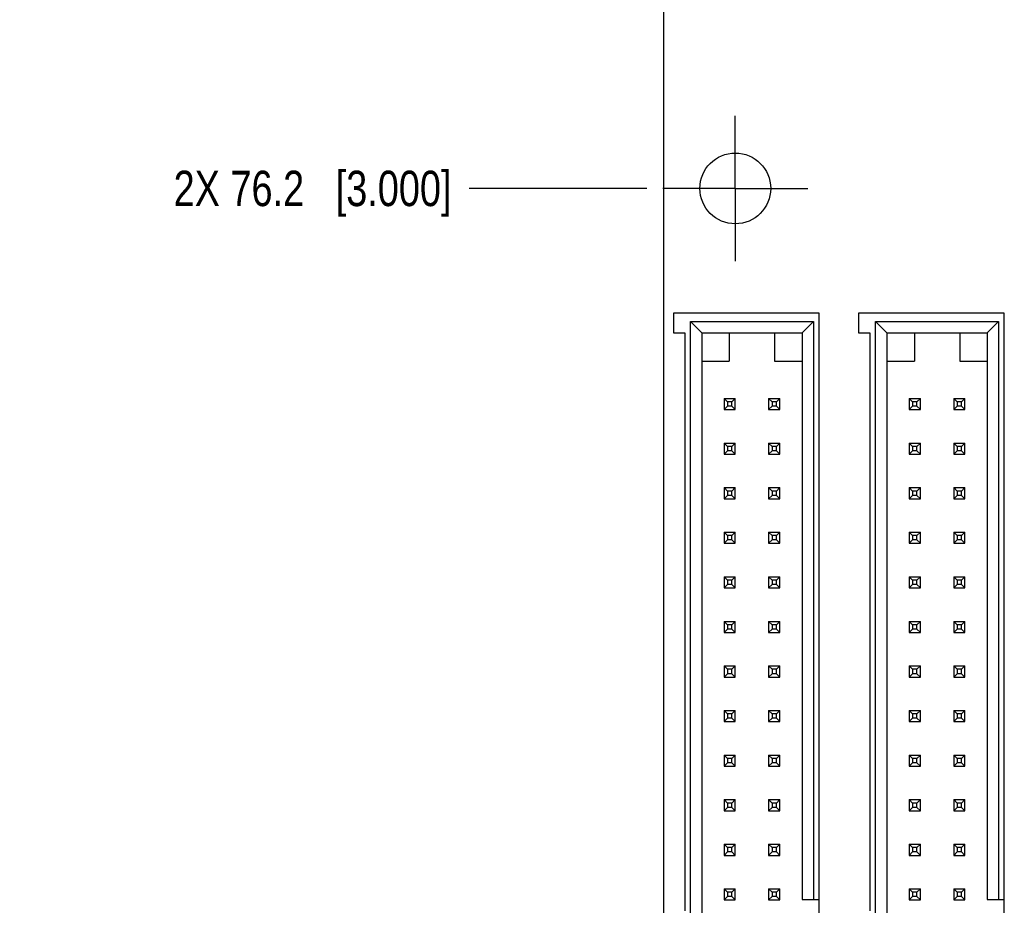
# Model space of a CAD drawing. Header units: inches. Extents: x 0 to 34, y 0 to 22.
# Tile 5 of 24: x 7.6 to 11.1, y 11.3 to 14.5. Entities that reach past the tile are written whole.
import ezdxf

# ---------------------------------------------------------------- set-up
doc = ezdxf.new("R2010")
doc.units = ezdxf.units.IN
doc.header["$LTSCALE"] = 1.87
doc.header["$MEASUREMENT"] = 0
doc.linetypes.add('CENTER', pattern=[0.6, 0.375, -0.075, 0.075, -0.075])
doc.layers.get('0').update_dxf_attribs({"linetype": 'CONTINUOUS'})
doc.layers.add('02___PRT_ALL_AXES', color=7, linetype='CONTINUOUS')
doc.layers.add('DIMENSIONS', color=7, linetype='CONTINUOUS')
doc.styles.get("Standard").update_dxf_attribs({"font": 'txt', "width": 0.8})
doc.dimstyles.new('DIMSTYLE_1', dxfattribs={"dimtxt": 0.125, "dimasz": 0.18, "dimexe": 0.125, "dimexo": 0.0625, "dimgap": 0.03125, "dimtad": 0, "dimtih": 1, "dimtoh": 1, "dimdec": 3, "dimlfac": 0.5, "dimdsep": 46, "dimtxsty": 'STANDARD', "dimblk": '_FILLED', "dimblk1": '_FILLED', "dimblk2": '_FILLED', "dimcen": 0.09, "dimadec": 0, "dimazin": 0, "dimtp": 0.001, "dimtm": 0.001, "dimtfac": 1, "dimtdec": 3, "dimtofl": 0, "dimtmove": 0, "dimatfit": 3, "dimldrblk": '_FILLED', "dimfxl": 1, "dimtolj": 1, "dimarcsym": 0})
doc.dimstyles.new('DIMSTYLE_3', dxfattribs={"dimtxt": 0.125, "dimasz": 0.18, "dimexe": 0.125, "dimexo": 0.0625, "dimgap": 0.03125, "dimtad": 0, "dimtih": 1, "dimtoh": 1, "dimdec": 3, "dimlfac": 0.5, "dimdsep": 46, "dimtxsty": 'STANDARD', "dimblk": '_FILLED', "dimblk1": '_FILLED', "dimblk2": '_FILLED', "dimcen": 0.09, "dimadec": 0, "dimazin": 0, "dimtp": 0.01, "dimtm": 0.01, "dimtfac": 1, "dimtdec": 3, "dimtofl": 0, "dimtmove": 0, "dimatfit": 3, "dimldrblk": '_FILLED', "dimfxl": 1, "dimtolj": 1, "dimarcsym": 0})

# ---------------------------------------------------------------- blocks, each defined once
blk = doc.blocks.new('*D2')
at = {"layer": 'DIMENSIONS', "color": 2, "linetype": 'CONTINUOUS'}
blk.add_line((9.8019, 13.862), (9.1746, 13.862), dxfattribs=at)
at = {"layer": 'DIMENSIONS', "color": 2, "linetype": 'CONTINUOUS', "insert": (9.1121, 13.9245), "char_height": 0.125, "width": 1.525, "attachment_point": 3, "line_spacing_factor": 0.9}
blk.add_mtext('2X 76.2{\\Ftxt.shx;\\W1.000000;\\H0.125000; }[3.000]', dxfattribs=at)
blk = doc.blocks.new('_FILLED')
at = {"color": 0, "linetype": 'BYBLOCK'}
blk.add_solid([(0, 0), (-1, 0.174), (-1, -0.174)], dxfattribs=at)
blk = doc.blocks.new('*D14')
at = {"layer": 'DIMENSIONS', "color": 2, "linetype": 'CONTINUOUS'}
blk.add_line((9.7996, 15.9621), (9.1746, 15.9621), dxfattribs=at)
at = {"layer": 'DIMENSIONS', "color": 2, "linetype": 'CONTINUOUS', "insert": (9.1121, 16.0246), "char_height": 0.125, "width": 1.425, "attachment_point": 3, "line_spacing_factor": 0.9}
blk.add_mtext('102.87{\\Ftxt.shx;\\W1.000000;\\H0.125000; }[4.050]', dxfattribs=at)

msp = doc.modelspace()

# ---------------------------------------------------------------- linework, layer by layer
at = {"color": 7, "linetype": 'CONTINUOUS'}
for p, q in [((9.8621, 7.8621), (9.8621, 15.9621)), ((9.8957, 13.4217), (9.8957, 13.3517)), ((10.4105, 13.4217), (9.8957, 13.4217)), ((9.9557, 9.0295), (9.9557, 13.3917)), ((9.9957, 13.3517), (9.9557, 13.3917)), ((9.9557, 13.3917), (10.3905, 13.3917)), ((10.3905, 13.3917), (10.3505, 13.3517)), ((10.3905, 13.3917), (10.3905, 11.3506)), ((10.4105, 8.9995), (10.4105, 13.4217)), ((10.5497, 13.4217), (10.5497, 13.3517)), ((11.0645, 13.4217), (10.5497, 13.4217)), ((10.6097, 9.0295), (10.6097, 13.3917)), ((10.6497, 13.3517), (10.6097, 13.3917)), ((10.6097, 13.3917), (11.0445, 13.3917)), ((11.0445, 13.3917), (11.0045, 13.3517)), ((11.0445, 13.3917), (11.0445, 11.3506)), ((11.0645, 8.9995), (11.0645, 13.4217)), ((9.8957, 13.3517), (9.9357, 13.3517)), ((9.9357, 13.3517), (9.9357, 11.3106)), ((9.9957, 13.3517), (9.9957, 9.0695)), ((9.9957, 13.3517), (10.3505, 13.3517)), ((10.0931, 13.3517), (10.0931, 13.2517)), ((10.2531, 13.3517), (10.2531, 13.2517)), ((10.3505, 13.3517), (10.3505, 11.3506)), ((10.5497, 13.3517), (10.5897, 13.3517)), ((10.5897, 13.3517), (10.5897, 11.3106)), ((10.6497, 13.3517), (10.6497, 9.0695)), ((10.6497, 13.3517), (11.0045, 13.3517)), ((10.7471, 13.3517), (10.7471, 13.2517)), ((10.9071, 13.3517), (10.9071, 13.2517)), ((11.0045, 13.3517), (11.0045, 11.3506)), ((9.9957, 13.2517), (10.0931, 13.2517)), ((10.2531, 13.2517), (10.3505, 13.2517)), ((10.6497, 13.2517), (10.7471, 13.2517)), ((10.9071, 13.2517), (11.0045, 13.2517)), ((10.0746, 13.1201), (10.0746, 13.0807)), ((10.0866, 13.1081), (10.0746, 13.1201)), ((10.0746, 13.1201), (10.114, 13.1201)), ((10.114, 13.1201), (10.102, 13.1081)), ((10.114, 13.0807), (10.114, 13.1201)), ((10.2321, 13.1201), (10.2321, 13.0807)), ((10.2441, 13.1081), (10.2321, 13.1201)), ((10.2321, 13.1201), (10.2715, 13.1201)), ((10.2715, 13.1201), (10.2595, 13.1081)), ((10.2715, 13.0807), (10.2715, 13.1201)), ((10.7286, 13.1201), (10.7286, 13.0807)), ((10.7406, 13.1081), (10.7286, 13.1201)), ((10.7286, 13.1201), (10.768, 13.1201)), ((10.768, 13.1201), (10.756, 13.1081)), ((10.768, 13.0807), (10.768, 13.1201)), ((10.8861, 13.1201), (10.8861, 13.0807)), ((10.8981, 13.1081), (10.8861, 13.1201)), ((10.8861, 13.1201), (10.9255, 13.1201)), ((10.9255, 13.1201), (10.9135, 13.1081)), ((10.9255, 13.0807), (10.9255, 13.1201)), ((10.0746, 13.0807), (10.0866, 13.0927)), ((10.0746, 13.0807), (10.114, 13.0807)), ((10.0866, 13.1081), (10.0866, 13.0927)), ((10.102, 13.1081), (10.0866, 13.1081)), ((10.102, 13.0927), (10.0866, 13.0927)), ((10.102, 13.0927), (10.102, 13.1081)), ((10.114, 13.0807), (10.102, 13.0927)), ((10.2321, 13.0807), (10.2441, 13.0927)), ((10.2321, 13.0807), (10.2715, 13.0807)), ((10.2441, 13.1081), (10.2441, 13.0927)), ((10.2595, 13.1081), (10.2441, 13.1081)), ((10.2595, 13.0927), (10.2441, 13.0927)), ((10.2595, 13.0927), (10.2595, 13.1081)), ((10.2715, 13.0807), (10.2595, 13.0927)), ((10.7286, 13.0807), (10.7406, 13.0927)), ((10.7286, 13.0807), (10.768, 13.0807)), ((10.7406, 13.1081), (10.7406, 13.0927)), ((10.756, 13.1081), (10.7406, 13.1081)), ((10.756, 13.0927), (10.7406, 13.0927)), ((10.756, 13.0927), (10.756, 13.1081)), ((10.768, 13.0807), (10.756, 13.0927)), ((10.8861, 13.0807), (10.8981, 13.0927)), ((10.8861, 13.0807), (10.9255, 13.0807)), ((10.8981, 13.1081), (10.8981, 13.0927)), ((10.9135, 13.1081), (10.8981, 13.1081)), ((10.9135, 13.0927), (10.8981, 13.0927)), ((10.9135, 13.0927), (10.9135, 13.1081)), ((10.9255, 13.0807), (10.9135, 13.0927)), ((10.0746, 12.9626), (10.0746, 12.9232)), ((10.0866, 12.9506), (10.0746, 12.9626)), ((10.0746, 12.9626), (10.114, 12.9626)), ((10.0866, 12.9506), (10.0866, 12.9352)), ((10.102, 12.9506), (10.0866, 12.9506)), ((10.114, 12.9626), (10.102, 12.9506)), ((10.102, 12.9352), (10.102, 12.9506)), ((10.114, 12.9232), (10.114, 12.9626)), ((10.2321, 12.9626), (10.2321, 12.9232)), ((10.2441, 12.9506), (10.2321, 12.9626)), ((10.2321, 12.9626), (10.2715, 12.9626)), ((10.2441, 12.9506), (10.2441, 12.9352)), ((10.2595, 12.9506), (10.2441, 12.9506)), ((10.2715, 12.9626), (10.2595, 12.9506)), ((10.2595, 12.9352), (10.2595, 12.9506)), ((10.2715, 12.9232), (10.2715, 12.9626)), ((10.7286, 12.9626), (10.7286, 12.9232)), ((10.7406, 12.9506), (10.7286, 12.9626)), ((10.7286, 12.9626), (10.768, 12.9626)), ((10.7406, 12.9506), (10.7406, 12.9352)), ((10.756, 12.9506), (10.7406, 12.9506)), ((10.768, 12.9626), (10.756, 12.9506)), ((10.756, 12.9352), (10.756, 12.9506)), ((10.768, 12.9232), (10.768, 12.9626)), ((10.8861, 12.9626), (10.8861, 12.9232)), ((10.8981, 12.9506), (10.8861, 12.9626)), ((10.8861, 12.9626), (10.9255, 12.9626)), ((10.8981, 12.9506), (10.8981, 12.9352)), ((10.9135, 12.9506), (10.8981, 12.9506)), ((10.9255, 12.9626), (10.9135, 12.9506)), ((10.9135, 12.9352), (10.9135, 12.9506)), ((10.9255, 12.9232), (10.9255, 12.9626)), ((10.0746, 12.9232), (10.0866, 12.9352)), ((10.0746, 12.9232), (10.114, 12.9232)), ((10.102, 12.9352), (10.0866, 12.9352)), ((10.114, 12.9232), (10.102, 12.9352)), ((10.2321, 12.9232), (10.2441, 12.9352)), ((10.2321, 12.9232), (10.2715, 12.9232)), ((10.2595, 12.9352), (10.2441, 12.9352)), ((10.2715, 12.9232), (10.2595, 12.9352)), ((10.7286, 12.9232), (10.7406, 12.9352)), ((10.7286, 12.9232), (10.768, 12.9232)), ((10.756, 12.9352), (10.7406, 12.9352)), ((10.768, 12.9232), (10.756, 12.9352)), ((10.8861, 12.9232), (10.8981, 12.9352)), ((10.8861, 12.9232), (10.9255, 12.9232)), ((10.9135, 12.9352), (10.8981, 12.9352)), ((10.9255, 12.9232), (10.9135, 12.9352)), ((10.0746, 12.8051), (10.0746, 12.7657)), ((10.0866, 12.7931), (10.0746, 12.8051)), ((10.0746, 12.8051), (10.114, 12.8051)), ((10.114, 12.8051), (10.102, 12.7931)), ((10.114, 12.7657), (10.114, 12.8051)), ((10.2321, 12.8051), (10.2321, 12.7657)), ((10.2441, 12.7931), (10.2321, 12.8051)), ((10.2321, 12.8051), (10.2715, 12.8051)), ((10.2715, 12.8051), (10.2595, 12.7931)), ((10.2715, 12.7657), (10.2715, 12.8051)), ((10.7286, 12.8051), (10.7286, 12.7657)), ((10.7406, 12.7931), (10.7286, 12.8051)), ((10.7286, 12.8051), (10.768, 12.8051)), ((10.768, 12.8051), (10.756, 12.7931)), ((10.768, 12.7657), (10.768, 12.8051)), ((10.8861, 12.8051), (10.8861, 12.7657)), ((10.8981, 12.7931), (10.8861, 12.8051)), ((10.8861, 12.8051), (10.9255, 12.8051)), ((10.9255, 12.8051), (10.9135, 12.7931)), ((10.9255, 12.7657), (10.9255, 12.8051)), ((10.0746, 12.7657), (10.0866, 12.7777)), ((10.0746, 12.7657), (10.114, 12.7657)), ((10.0866, 12.7931), (10.0866, 12.7777)), ((10.102, 12.7931), (10.0866, 12.7931)), ((10.102, 12.7777), (10.0866, 12.7777)), ((10.102, 12.7777), (10.102, 12.7931)), ((10.114, 12.7657), (10.102, 12.7777)), ((10.2321, 12.7657), (10.2441, 12.7777)), ((10.2321, 12.7657), (10.2715, 12.7657)), ((10.2441, 12.7931), (10.2441, 12.7777)), ((10.2595, 12.7931), (10.2441, 12.7931)), ((10.2595, 12.7777), (10.2441, 12.7777)), ((10.2595, 12.7777), (10.2595, 12.7931)), ((10.2715, 12.7657), (10.2595, 12.7777)), ((10.7286, 12.7657), (10.7406, 12.7777)), ((10.7286, 12.7657), (10.768, 12.7657)), ((10.7406, 12.7931), (10.7406, 12.7777)), ((10.756, 12.7931), (10.7406, 12.7931)), ((10.756, 12.7777), (10.7406, 12.7777)), ((10.756, 12.7777), (10.756, 12.7931)), ((10.768, 12.7657), (10.756, 12.7777)), ((10.8861, 12.7657), (10.8981, 12.7777)), ((10.8861, 12.7657), (10.9255, 12.7657)), ((10.8981, 12.7931), (10.8981, 12.7777)), ((10.9135, 12.7931), (10.8981, 12.7931)), ((10.9135, 12.7777), (10.8981, 12.7777)), ((10.9135, 12.7777), (10.9135, 12.7931)), ((10.9255, 12.7657), (10.9135, 12.7777)), ((10.0746, 12.6477), (10.0746, 12.6083)), ((10.0866, 12.6357), (10.0746, 12.6477)), ((10.0746, 12.6477), (10.114, 12.6477)), ((10.0866, 12.6357), (10.0866, 12.6203)), ((10.102, 12.6357), (10.0866, 12.6357)), ((10.114, 12.6477), (10.102, 12.6357)), ((10.102, 12.6203), (10.102, 12.6357)), ((10.114, 12.6083), (10.114, 12.6477)), ((10.2321, 12.6477), (10.2321, 12.6083)), ((10.2441, 12.6357), (10.2321, 12.6477)), ((10.2321, 12.6477), (10.2715, 12.6477)), ((10.2441, 12.6357), (10.2441, 12.6203)), ((10.2595, 12.6357), (10.2441, 12.6357)), ((10.2715, 12.6477), (10.2595, 12.6357)), ((10.2595, 12.6203), (10.2595, 12.6357)), ((10.2715, 12.6083), (10.2715, 12.6477)), ((10.7286, 12.6477), (10.7286, 12.6083)), ((10.7406, 12.6357), (10.7286, 12.6477)), ((10.7286, 12.6477), (10.768, 12.6477)), ((10.7406, 12.6357), (10.7406, 12.6203)), ((10.756, 12.6357), (10.7406, 12.6357)), ((10.768, 12.6477), (10.756, 12.6357)), ((10.756, 12.6203), (10.756, 12.6357)), ((10.768, 12.6083), (10.768, 12.6477)), ((10.8861, 12.6477), (10.8861, 12.6083)), ((10.8981, 12.6357), (10.8861, 12.6477)), ((10.8861, 12.6477), (10.9255, 12.6477)), ((10.8981, 12.6357), (10.8981, 12.6203)), ((10.9135, 12.6357), (10.8981, 12.6357)), ((10.9255, 12.6477), (10.9135, 12.6357)), ((10.9135, 12.6203), (10.9135, 12.6357)), ((10.9255, 12.6083), (10.9255, 12.6477)), ((10.0746, 12.6083), (10.0866, 12.6203)), ((10.0746, 12.6083), (10.114, 12.6083)), ((10.102, 12.6203), (10.0866, 12.6203)), ((10.114, 12.6083), (10.102, 12.6203)), ((10.2321, 12.6083), (10.2441, 12.6203)), ((10.2321, 12.6083), (10.2715, 12.6083)), ((10.2595, 12.6203), (10.2441, 12.6203)), ((10.2715, 12.6083), (10.2595, 12.6203)), ((10.7286, 12.6083), (10.7406, 12.6203)), ((10.7286, 12.6083), (10.768, 12.6083)), ((10.756, 12.6203), (10.7406, 12.6203)), ((10.768, 12.6083), (10.756, 12.6203)), ((10.8861, 12.6083), (10.8981, 12.6203)), ((10.8861, 12.6083), (10.9255, 12.6083)), ((10.9135, 12.6203), (10.8981, 12.6203)), ((10.9255, 12.6083), (10.9135, 12.6203)), ((10.0746, 12.4902), (10.0746, 12.4508)), ((10.0866, 12.4782), (10.0746, 12.4902)), ((10.0746, 12.4902), (10.114, 12.4902)), ((10.114, 12.4902), (10.102, 12.4782)), ((10.114, 12.4508), (10.114, 12.4902)), ((10.2321, 12.4902), (10.2321, 12.4508)), ((10.2441, 12.4782), (10.2321, 12.4902)), ((10.2321, 12.4902), (10.2715, 12.4902)), ((10.2715, 12.4902), (10.2595, 12.4782)), ((10.2715, 12.4508), (10.2715, 12.4902)), ((10.7286, 12.4902), (10.7286, 12.4508)), ((10.7406, 12.4782), (10.7286, 12.4902)), ((10.7286, 12.4902), (10.768, 12.4902)), ((10.768, 12.4902), (10.756, 12.4782)), ((10.768, 12.4508), (10.768, 12.4902)), ((10.8861, 12.4902), (10.8861, 12.4508)), ((10.8981, 12.4782), (10.8861, 12.4902)), ((10.8861, 12.4902), (10.9255, 12.4902)), ((10.9255, 12.4902), (10.9135, 12.4782)), ((10.9255, 12.4508), (10.9255, 12.4902)), ((10.0746, 12.4508), (10.0866, 12.4628)), ((10.0746, 12.4508), (10.114, 12.4508)), ((10.0866, 12.4782), (10.0866, 12.4628)), ((10.102, 12.4782), (10.0866, 12.4782)), ((10.102, 12.4628), (10.0866, 12.4628)), ((10.102, 12.4628), (10.102, 12.4782)), ((10.114, 12.4508), (10.102, 12.4628)), ((10.2321, 12.4508), (10.2441, 12.4628)), ((10.2321, 12.4508), (10.2715, 12.4508)), ((10.2441, 12.4782), (10.2441, 12.4628)), ((10.2595, 12.4782), (10.2441, 12.4782)), ((10.2595, 12.4628), (10.2441, 12.4628)), ((10.2595, 12.4628), (10.2595, 12.4782)), ((10.2715, 12.4508), (10.2595, 12.4628)), ((10.7286, 12.4508), (10.7406, 12.4628)), ((10.7286, 12.4508), (10.768, 12.4508)), ((10.7406, 12.4782), (10.7406, 12.4628)), ((10.756, 12.4782), (10.7406, 12.4782)), ((10.756, 12.4628), (10.7406, 12.4628)), ((10.756, 12.4628), (10.756, 12.4782)), ((10.768, 12.4508), (10.756, 12.4628)), ((10.8861, 12.4508), (10.8981, 12.4628)), ((10.8861, 12.4508), (10.9255, 12.4508)), ((10.8981, 12.4782), (10.8981, 12.4628)), ((10.9135, 12.4782), (10.8981, 12.4782)), ((10.9135, 12.4628), (10.8981, 12.4628)), ((10.9135, 12.4628), (10.9135, 12.4782)), ((10.9255, 12.4508), (10.9135, 12.4628)), ((10.0746, 12.3327), (10.0746, 12.2933)), ((10.0866, 12.3207), (10.0746, 12.3327)), ((10.0746, 12.3327), (10.114, 12.3327)), ((10.0866, 12.3207), (10.0866, 12.3053)), ((10.102, 12.3207), (10.0866, 12.3207)), ((10.114, 12.3327), (10.102, 12.3207)), ((10.102, 12.3053), (10.102, 12.3207)), ((10.114, 12.2933), (10.114, 12.3327)), ((10.2321, 12.3327), (10.2321, 12.2933)), ((10.2441, 12.3207), (10.2321, 12.3327)), ((10.2321, 12.3327), (10.2715, 12.3327)), ((10.2441, 12.3207), (10.2441, 12.3053)), ((10.2595, 12.3207), (10.2441, 12.3207)), ((10.2715, 12.3327), (10.2595, 12.3207)), ((10.2595, 12.3053), (10.2595, 12.3207)), ((10.2715, 12.2933), (10.2715, 12.3327)), ((10.7286, 12.3327), (10.7286, 12.2933)), ((10.7406, 12.3207), (10.7286, 12.3327)), ((10.7286, 12.3327), (10.768, 12.3327)), ((10.7406, 12.3207), (10.7406, 12.3053)), ((10.756, 12.3207), (10.7406, 12.3207)), ((10.768, 12.3327), (10.756, 12.3207)), ((10.756, 12.3053), (10.756, 12.3207)), ((10.768, 12.2933), (10.768, 12.3327)), ((10.8861, 12.3327), (10.8861, 12.2933)), ((10.8981, 12.3207), (10.8861, 12.3327)), ((10.8861, 12.3327), (10.9255, 12.3327)), ((10.8981, 12.3207), (10.8981, 12.3053)), ((10.9135, 12.3207), (10.8981, 12.3207)), ((10.9255, 12.3327), (10.9135, 12.3207)), ((10.9135, 12.3053), (10.9135, 12.3207)), ((10.9255, 12.2933), (10.9255, 12.3327)), ((10.0746, 12.2933), (10.0866, 12.3053)), ((10.0746, 12.2933), (10.114, 12.2933)), ((10.102, 12.3053), (10.0866, 12.3053)), ((10.114, 12.2933), (10.102, 12.3053)), ((10.2321, 12.2933), (10.2441, 12.3053)), ((10.2321, 12.2933), (10.2715, 12.2933)), ((10.2595, 12.3053), (10.2441, 12.3053)), ((10.2715, 12.2933), (10.2595, 12.3053)), ((10.7286, 12.2933), (10.7406, 12.3053)), ((10.7286, 12.2933), (10.768, 12.2933)), ((10.756, 12.3053), (10.7406, 12.3053)), ((10.768, 12.2933), (10.756, 12.3053)), ((10.8861, 12.2933), (10.8981, 12.3053)), ((10.8861, 12.2933), (10.9255, 12.2933)), ((10.9135, 12.3053), (10.8981, 12.3053)), ((10.9255, 12.2933), (10.9135, 12.3053)), ((10.0746, 12.1752), (10.0746, 12.1358)), ((10.0866, 12.1632), (10.0746, 12.1752)), ((10.0746, 12.1752), (10.114, 12.1752)), ((10.114, 12.1752), (10.102, 12.1632)), ((10.114, 12.1358), (10.114, 12.1752)), ((10.2321, 12.1752), (10.2321, 12.1358)), ((10.2441, 12.1632), (10.2321, 12.1752)), ((10.2321, 12.1752), (10.2715, 12.1752)), ((10.2715, 12.1752), (10.2595, 12.1632)), ((10.2715, 12.1358), (10.2715, 12.1752)), ((10.7286, 12.1752), (10.7286, 12.1358)), ((10.7406, 12.1632), (10.7286, 12.1752)), ((10.7286, 12.1752), (10.768, 12.1752)), ((10.768, 12.1752), (10.756, 12.1632)), ((10.768, 12.1358), (10.768, 12.1752)), ((10.8861, 12.1752), (10.8861, 12.1358)), ((10.8981, 12.1632), (10.8861, 12.1752)), ((10.8861, 12.1752), (10.9255, 12.1752)), ((10.9255, 12.1752), (10.9135, 12.1632)), ((10.9255, 12.1358), (10.9255, 12.1752)), ((10.0746, 12.1358), (10.0866, 12.1478)), ((10.0866, 12.1632), (10.0866, 12.1478)), ((10.102, 12.1632), (10.0866, 12.1632)), ((10.102, 12.1478), (10.0866, 12.1478)), ((10.102, 12.1478), (10.102, 12.1632)), ((10.114, 12.1358), (10.102, 12.1478)), ((10.2321, 12.1358), (10.2441, 12.1478)), ((10.2441, 12.1632), (10.2441, 12.1478)), ((10.2595, 12.1632), (10.2441, 12.1632)), ((10.2595, 12.1478), (10.2441, 12.1478)), ((10.2595, 12.1478), (10.2595, 12.1632)), ((10.2715, 12.1358), (10.2595, 12.1478)), ((10.7286, 12.1358), (10.7406, 12.1478)), ((10.7406, 12.1632), (10.7406, 12.1478)), ((10.756, 12.1632), (10.7406, 12.1632)), ((10.756, 12.1478), (10.7406, 12.1478)), ((10.756, 12.1478), (10.756, 12.1632)), ((10.768, 12.1358), (10.756, 12.1478)), ((10.8861, 12.1358), (10.8981, 12.1478)), ((10.8981, 12.1632), (10.8981, 12.1478)), ((10.9135, 12.1632), (10.8981, 12.1632)), ((10.9135, 12.1478), (10.8981, 12.1478)), ((10.9135, 12.1478), (10.9135, 12.1632)), ((10.9255, 12.1358), (10.9135, 12.1478)), ((10.0746, 12.1358), (10.114, 12.1358)), ((10.2321, 12.1358), (10.2715, 12.1358)), ((10.7286, 12.1358), (10.768, 12.1358)), ((10.8861, 12.1358), (10.9255, 12.1358)), ((10.0746, 12.0177), (10.0746, 11.9783)), ((10.0866, 12.0057), (10.0746, 12.0177)), ((10.0746, 12.0177), (10.114, 12.0177)), ((10.0866, 12.0057), (10.0866, 11.9903)), ((10.102, 12.0057), (10.0866, 12.0057)), ((10.114, 12.0177), (10.102, 12.0057)), ((10.102, 11.9903), (10.102, 12.0057)), ((10.114, 11.9783), (10.114, 12.0177)), ((10.2321, 12.0177), (10.2321, 11.9783)), ((10.2441, 12.0057), (10.2321, 12.0177)), ((10.2321, 12.0177), (10.2715, 12.0177)), ((10.2441, 12.0057), (10.2441, 11.9903)), ((10.2595, 12.0057), (10.2441, 12.0057)), ((10.2715, 12.0177), (10.2595, 12.0057)), ((10.2595, 11.9903), (10.2595, 12.0057)), ((10.2715, 11.9783), (10.2715, 12.0177)), ((10.7286, 12.0177), (10.7286, 11.9783)), ((10.7406, 12.0057), (10.7286, 12.0177)), ((10.7286, 12.0177), (10.768, 12.0177)), ((10.7406, 12.0057), (10.7406, 11.9903)), ((10.756, 12.0057), (10.7406, 12.0057)), ((10.768, 12.0177), (10.756, 12.0057)), ((10.756, 11.9903), (10.756, 12.0057)), ((10.768, 11.9783), (10.768, 12.0177)), ((10.8861, 12.0177), (10.8861, 11.9783)), ((10.8981, 12.0057), (10.8861, 12.0177)), ((10.8861, 12.0177), (10.9255, 12.0177)), ((10.8981, 12.0057), (10.8981, 11.9903)), ((10.9135, 12.0057), (10.8981, 12.0057)), ((10.9255, 12.0177), (10.9135, 12.0057)), ((10.9135, 11.9903), (10.9135, 12.0057)), ((10.9255, 11.9783), (10.9255, 12.0177)), ((10.0746, 11.9783), (10.0866, 11.9903)), ((10.0746, 11.9783), (10.114, 11.9783)), ((10.102, 11.9903), (10.0866, 11.9903)), ((10.114, 11.9783), (10.102, 11.9903)), ((10.2321, 11.9783), (10.2441, 11.9903)), ((10.2321, 11.9783), (10.2715, 11.9783)), ((10.2595, 11.9903), (10.2441, 11.9903)), ((10.2715, 11.9783), (10.2595, 11.9903)), ((10.7286, 11.9783), (10.7406, 11.9903)), ((10.7286, 11.9783), (10.768, 11.9783)), ((10.756, 11.9903), (10.7406, 11.9903)), ((10.768, 11.9783), (10.756, 11.9903)), ((10.8861, 11.9783), (10.8981, 11.9903)), ((10.8861, 11.9783), (10.9255, 11.9783)), ((10.9135, 11.9903), (10.8981, 11.9903)), ((10.9255, 11.9783), (10.9135, 11.9903)), ((10.0746, 11.8603), (10.0746, 11.8209)), ((10.0866, 11.8483), (10.0746, 11.8603)), ((10.0746, 11.8603), (10.114, 11.8603)), ((10.114, 11.8603), (10.102, 11.8483)), ((10.114, 11.8209), (10.114, 11.8603)), ((10.2321, 11.8603), (10.2321, 11.8209)), ((10.2441, 11.8483), (10.2321, 11.8603)), ((10.2321, 11.8603), (10.2715, 11.8603)), ((10.2715, 11.8603), (10.2595, 11.8483)), ((10.2715, 11.8209), (10.2715, 11.8603)), ((10.7286, 11.8603), (10.7286, 11.8209)), ((10.7406, 11.8483), (10.7286, 11.8603)), ((10.7286, 11.8603), (10.768, 11.8603)), ((10.768, 11.8603), (10.756, 11.8483)), ((10.768, 11.8209), (10.768, 11.8603)), ((10.8861, 11.8603), (10.8861, 11.8209)), ((10.8981, 11.8483), (10.8861, 11.8603)), ((10.8861, 11.8603), (10.9255, 11.8603)), ((10.9255, 11.8603), (10.9135, 11.8483)), ((10.9255, 11.8209), (10.9255, 11.8603)), ((10.0746, 11.8209), (10.0866, 11.8329)), ((10.0866, 11.8483), (10.0866, 11.8329)), ((10.102, 11.8483), (10.0866, 11.8483)), ((10.102, 11.8329), (10.0866, 11.8329)), ((10.102, 11.8329), (10.102, 11.8483)), ((10.114, 11.8209), (10.102, 11.8329)), ((10.2321, 11.8209), (10.2441, 11.8329)), ((10.2441, 11.8483), (10.2441, 11.8329)), ((10.2595, 11.8483), (10.2441, 11.8483)), ((10.2595, 11.8329), (10.2441, 11.8329)), ((10.2595, 11.8329), (10.2595, 11.8483)), ((10.2715, 11.8209), (10.2595, 11.8329)), ((10.7286, 11.8209), (10.7406, 11.8329)), ((10.7406, 11.8483), (10.7406, 11.8329)), ((10.756, 11.8483), (10.7406, 11.8483)), ((10.756, 11.8329), (10.7406, 11.8329)), ((10.756, 11.8329), (10.756, 11.8483)), ((10.768, 11.8209), (10.756, 11.8329)), ((10.8861, 11.8209), (10.8981, 11.8329)), ((10.8981, 11.8483), (10.8981, 11.8329)), ((10.9135, 11.8483), (10.8981, 11.8483)), ((10.9135, 11.8329), (10.8981, 11.8329)), ((10.9135, 11.8329), (10.9135, 11.8483)), ((10.9255, 11.8209), (10.9135, 11.8329)), ((10.0746, 11.8209), (10.114, 11.8209)), ((10.2321, 11.8209), (10.2715, 11.8209)), ((10.7286, 11.8209), (10.768, 11.8209)), ((10.8861, 11.8209), (10.9255, 11.8209)), ((10.0746, 11.7028), (10.0746, 11.6634)), ((10.0866, 11.6908), (10.0746, 11.7028)), ((10.0746, 11.7028), (10.114, 11.7028)), ((10.0866, 11.6908), (10.0866, 11.6754)), ((10.102, 11.6908), (10.0866, 11.6908)), ((10.114, 11.7028), (10.102, 11.6908)), ((10.102, 11.6754), (10.102, 11.6908)), ((10.114, 11.6634), (10.114, 11.7028)), ((10.2321, 11.7028), (10.2321, 11.6634)), ((10.2441, 11.6908), (10.2321, 11.7028)), ((10.2321, 11.7028), (10.2715, 11.7028)), ((10.2441, 11.6908), (10.2441, 11.6754)), ((10.2595, 11.6908), (10.2441, 11.6908)), ((10.2715, 11.7028), (10.2595, 11.6908)), ((10.2595, 11.6754), (10.2595, 11.6908)), ((10.2715, 11.6634), (10.2715, 11.7028)), ((10.7286, 11.7028), (10.7286, 11.6634)), ((10.7406, 11.6908), (10.7286, 11.7028)), ((10.7286, 11.7028), (10.768, 11.7028)), ((10.7406, 11.6908), (10.7406, 11.6754)), ((10.756, 11.6908), (10.7406, 11.6908)), ((10.768, 11.7028), (10.756, 11.6908)), ((10.756, 11.6754), (10.756, 11.6908)), ((10.768, 11.6634), (10.768, 11.7028)), ((10.8861, 11.7028), (10.8861, 11.6634)), ((10.8981, 11.6908), (10.8861, 11.7028)), ((10.8861, 11.7028), (10.9255, 11.7028)), ((10.8981, 11.6908), (10.8981, 11.6754)), ((10.9135, 11.6908), (10.8981, 11.6908)), ((10.9255, 11.7028), (10.9135, 11.6908)), ((10.9135, 11.6754), (10.9135, 11.6908)), ((10.9255, 11.6634), (10.9255, 11.7028)), ((10.0746, 11.6634), (10.0866, 11.6754)), ((10.0746, 11.6634), (10.114, 11.6634)), ((10.102, 11.6754), (10.0866, 11.6754)), ((10.114, 11.6634), (10.102, 11.6754)), ((10.2321, 11.6634), (10.2441, 11.6754)), ((10.2321, 11.6634), (10.2715, 11.6634)), ((10.2595, 11.6754), (10.2441, 11.6754)), ((10.2715, 11.6634), (10.2595, 11.6754)), ((10.7286, 11.6634), (10.7406, 11.6754)), ((10.7286, 11.6634), (10.768, 11.6634)), ((10.756, 11.6754), (10.7406, 11.6754)), ((10.768, 11.6634), (10.756, 11.6754)), ((10.8861, 11.6634), (10.8981, 11.6754)), ((10.8861, 11.6634), (10.9255, 11.6634)), ((10.9135, 11.6754), (10.8981, 11.6754)), ((10.9255, 11.6634), (10.9135, 11.6754)), ((10.0746, 11.5453), (10.0746, 11.5059)), ((10.0866, 11.5333), (10.0746, 11.5453)), ((10.0746, 11.5453), (10.114, 11.5453)), ((10.114, 11.5453), (10.102, 11.5333)), ((10.114, 11.5059), (10.114, 11.5453)), ((10.2321, 11.5453), (10.2321, 11.5059)), ((10.2441, 11.5333), (10.2321, 11.5453)), ((10.2321, 11.5453), (10.2715, 11.5453)), ((10.2715, 11.5453), (10.2595, 11.5333)), ((10.2715, 11.5059), (10.2715, 11.5453)), ((10.7286, 11.5453), (10.7286, 11.5059)), ((10.7406, 11.5333), (10.7286, 11.5453)), ((10.7286, 11.5453), (10.768, 11.5453)), ((10.768, 11.5453), (10.756, 11.5333)), ((10.768, 11.5059), (10.768, 11.5453)), ((10.8861, 11.5453), (10.8861, 11.5059)), ((10.8981, 11.5333), (10.8861, 11.5453)), ((10.8861, 11.5453), (10.9255, 11.5453)), ((10.9255, 11.5453), (10.9135, 11.5333)), ((10.9255, 11.5059), (10.9255, 11.5453)), ((10.0746, 11.5059), (10.0866, 11.5179)), ((10.0866, 11.5333), (10.0866, 11.5179)), ((10.102, 11.5333), (10.0866, 11.5333)), ((10.102, 11.5179), (10.0866, 11.5179)), ((10.102, 11.5179), (10.102, 11.5333)), ((10.114, 11.5059), (10.102, 11.5179)), ((10.2321, 11.5059), (10.2441, 11.5179)), ((10.2441, 11.5333), (10.2441, 11.5179)), ((10.2595, 11.5333), (10.2441, 11.5333)), ((10.2595, 11.5179), (10.2441, 11.5179)), ((10.2595, 11.5179), (10.2595, 11.5333)), ((10.2715, 11.5059), (10.2595, 11.5179)), ((10.7286, 11.5059), (10.7406, 11.5179)), ((10.7406, 11.5333), (10.7406, 11.5179)), ((10.756, 11.5333), (10.7406, 11.5333)), ((10.756, 11.5179), (10.7406, 11.5179)), ((10.756, 11.5179), (10.756, 11.5333)), ((10.768, 11.5059), (10.756, 11.5179)), ((10.8861, 11.5059), (10.8981, 11.5179)), ((10.8981, 11.5333), (10.8981, 11.5179)), ((10.9135, 11.5333), (10.8981, 11.5333)), ((10.9135, 11.5179), (10.8981, 11.5179)), ((10.9135, 11.5179), (10.9135, 11.5333)), ((10.9255, 11.5059), (10.9135, 11.5179)), ((10.0746, 11.5059), (10.114, 11.5059)), ((10.2321, 11.5059), (10.2715, 11.5059)), ((10.7286, 11.5059), (10.768, 11.5059)), ((10.8861, 11.5059), (10.9255, 11.5059)), ((10.0746, 11.3878), (10.0746, 11.3484)), ((10.0866, 11.3758), (10.0746, 11.3878)), ((10.0746, 11.3878), (10.114, 11.3878)), ((10.0866, 11.3758), (10.0866, 11.3604)), ((10.102, 11.3758), (10.0866, 11.3758)), ((10.114, 11.3878), (10.102, 11.3758)), ((10.102, 11.3604), (10.102, 11.3758)), ((10.114, 11.3484), (10.114, 11.3878)), ((10.2321, 11.3878), (10.2321, 11.3484)), ((10.2441, 11.3758), (10.2321, 11.3878)), ((10.2321, 11.3878), (10.2715, 11.3878)), ((10.2441, 11.3758), (10.2441, 11.3604)), ((10.2595, 11.3758), (10.2441, 11.3758)), ((10.2715, 11.3878), (10.2595, 11.3758)), ((10.2595, 11.3604), (10.2595, 11.3758)), ((10.2715, 11.3484), (10.2715, 11.3878)), ((10.7286, 11.3878), (10.7286, 11.3484)), ((10.7406, 11.3758), (10.7286, 11.3878)), ((10.7286, 11.3878), (10.768, 11.3878)), ((10.7406, 11.3758), (10.7406, 11.3604)), ((10.756, 11.3758), (10.7406, 11.3758)), ((10.768, 11.3878), (10.756, 11.3758)), ((10.756, 11.3604), (10.756, 11.3758)), ((10.768, 11.3484), (10.768, 11.3878)), ((10.8861, 11.3878), (10.8861, 11.3484)), ((10.8981, 11.3758), (10.8861, 11.3878)), ((10.8861, 11.3878), (10.9255, 11.3878)), ((10.8981, 11.3758), (10.8981, 11.3604)), ((10.9135, 11.3758), (10.8981, 11.3758)), ((10.9255, 11.3878), (10.9135, 11.3758)), ((10.9135, 11.3604), (10.9135, 11.3758)), ((10.9255, 11.3484), (10.9255, 11.3878)), ((10.0746, 11.3484), (10.0866, 11.3604)), ((10.0746, 11.3484), (10.114, 11.3484)), ((10.102, 11.3604), (10.0866, 11.3604)), ((10.114, 11.3484), (10.102, 11.3604)), ((10.2321, 11.3484), (10.2441, 11.3604)), ((10.2321, 11.3484), (10.2715, 11.3484)), ((10.2595, 11.3604), (10.2441, 11.3604)), ((10.2715, 11.3484), (10.2595, 11.3604)), ((10.3505, 11.3506), (10.4105, 11.3506)), ((10.7286, 11.3484), (10.7406, 11.3604)), ((10.7286, 11.3484), (10.768, 11.3484)), ((10.756, 11.3604), (10.7406, 11.3604)), ((10.768, 11.3484), (10.756, 11.3604)), ((10.8861, 11.3484), (10.8981, 11.3604)), ((10.8861, 11.3484), (10.9255, 11.3484)), ((10.9135, 11.3604), (10.8981, 11.3604)), ((10.9255, 11.3484), (10.9135, 11.3604)), ((11.0045, 11.3506), (11.0645, 11.3506))]:
    msp.add_line(p, q, dxfattribs=at)
at = {"layer": '02___PRT_ALL_AXES', "color": 7, "linetype": 'CENTER'}
for q in [(10.1144, 14.1185), (9.8579, 13.862), (10.1144, 13.6055), (10.371, 13.862)]:
    msp.add_line((10.1144, 13.862), q, dxfattribs=at)
at = {"layer": '02___PRT_ALL_AXES', "color": 7, "linetype": 'CONTINUOUS'}
msp.add_circle((10.1144, 13.862), 0.125, dxfattribs=at)

# ---------------------------------------------------------------- dimensions: what is measured, and where the dimension line sits
at = {"layer": 'DIMENSIONS', "color": 2, "linetype": 'CONTINUOUS'}
dim = msp.add_ordinate_dim(feature_location=(9.7996, 15.9621), offset=(-0.625, 0), dtype=0, origin=(9.8621, 7.8621), dimstyle='DIMSTYLE_3', dxfattribs=at)
dim.commit()
dim.dimension.update_dxf_attribs({"geometry": '*D14', "text_midpoint": (8.3996, 15.9621)})
dim = msp.add_ordinate_dim(feature_location=(9.8019, 13.862), offset=(-0.6273, 0), dtype=0, origin=(9.8644, 7.8621), text='2X <>', dimstyle='DIMSTYLE_1', dxfattribs=at)
dim.commit()
dim.dimension.update_dxf_attribs({"geometry": '*D2', "text_midpoint": (8.3496, 13.862)})

doc.saveas('drawing.dxf')
